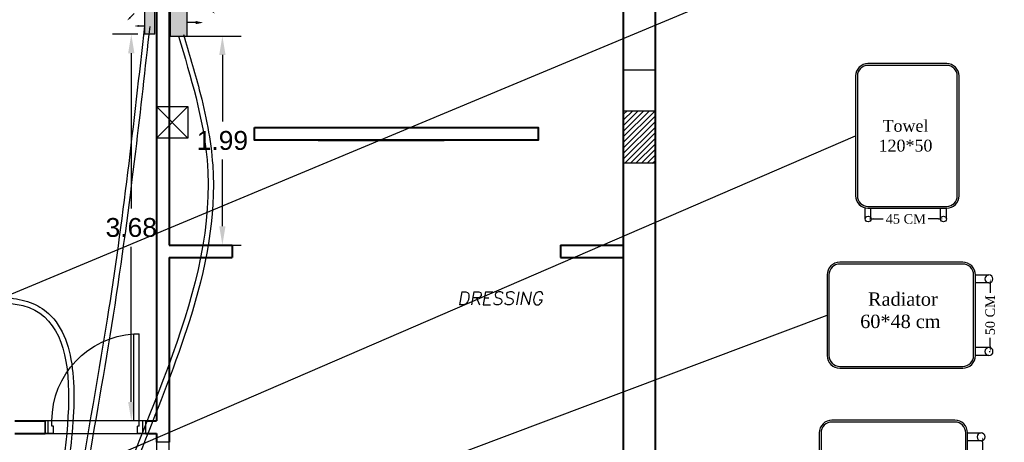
# Model space of a CAD drawing. Header units: metres. Extents: x -710577 to 709766, y -710660 to 709683.
# Tile 53 of 70: x -423.43 to -414.06, y -464.41 to -460.38. Entities that reach past the tile are written whole.
import ezdxf
from ezdxf.enums import TextEntityAlignment as Align

# ---------------------------------------------------------------- set-up
doc = ezdxf.new("R2010")
doc.units = ezdxf.units.M
doc.header["$LTSCALE"] = 50
doc.header["$MEASUREMENT"] = 0
for name, color, linetype in [('DIM-IN', 5, 'Continuous'), ('FIR-263$0$first$0$RN', 3, 'Continuous'), ('heating', 10, 'Continuous'), ('heating system', 1, 'Continuous'), ('INT- COLUMN', 251, 'Continuous'), ('INT- COLUMN HATCH', 8, 'Continuous'), ('INT- Demolishing', 45, 'Continuous'), ('INT- DOORS', 3, 'Continuous'), ('Samrt Heat', 1, 'Continuous'), ('smart heat', 7, 'Continuous')]:
    doc.layers.add(name, color=color, linetype=linetype)
doc.layers.add('INT- WALL', color=7, linetype='Continuous', lineweight=40)
doc.styles.add('AM3', font='times.ttf')
doc.styles.add('FIR-263$0$first$0$AXT', font='simplex.shx')
doc.styles.get("Standard").update_dxf_attribs({"font": 'arial.ttf'})
doc.dimstyles.new('35', dxfattribs={"dimscale": 0, "dimtxt": 0.09, "dimasz": 0.05, "dimexe": 0, "dimexo": 0, "dimgap": 0, "dimtad": 0, "dimzin": 0, "dimdsep": 46, "dimtxsty": 'AM3', "dimcen": 0, "dimadec": 3, "dimazin": 0, "dimtfac": 1, "dimtofl": 0, "dimtmove": 1, "dimatfit": 3, "dimfxl": 0.18, "dimtfill": 1, "dimtolj": 1, "dimtzin": 0, "dimarcsym": 0})
doc.dimstyles.get("Standard").update_dxf_attribs({"dimtxt": 0.18, "dimasz": 0.18, "dimexe": 0.18, "dimexo": 0.0625, "dimgap": 0.09, "dimtad": 0, "dimtih": 1, "dimtoh": 1, "dimzin": 0, "dimdsep": 46, "dimtxsty": 'Standard', "dimcen": 0.09, "dimadec": 0, "dimazin": 0, "dimtfac": 1, "dimtofl": 0, "dimtmove": 0, "dimatfit": 3, "dimfxl": 1, "dimtolj": 1, "dimtzin": 0, "dimarcsym": 0})

# ---------------------------------------------------------------- blocks, each defined once
blk = doc.blocks.new('first$0$D90')
at = {"layer": 'INT- DOORS'}
for p, q in [((0.115, 0.8285), (0.065, 0.8285)), ((0.065, 0), (0.065, 0.8285)), ((0.115, 0), (0.115, 0.8285)), ((0, -0.12), (0, 0)), ((0, 0), (0.065, 0)), ((0.03, -0.12), (0.03, 0)), ((0.065, -0.05), (0.065, 0)), ((0.065, 0), (0.115, 0)), ((0.96, -0.12), (0.96, 0)), ((0.065, -0.05), (0.08, -0.05)), ((0.08, -0.12), (0.08, -0.05)), ((0.88, -0.12), (0.88, -0.05)), ((0.88, -0.05), (0.895, -0.05)), ((0.895, 0), (0.96, 0)), ((0.895, -0.05), (0.895, 0)), ((0.93, -0.12), (0.93, 0)), ((0, -0.12), (0.08, -0.12)), ((0.88, -0.12), (0.96, -0.12))]:
    blk.add_line(p, q, dxfattribs=at)
blk.add_arc((0.065, 0), 0.83, 360, 86.54636, dxfattribs=at)
blk = doc.blocks.new('FIR-263$0$first$0$RN')
at = {"style": 'FIR-263$0$first$0$AXT', "oblique": 10}
for tag, p in [('R1', (0, 0.75)), ('R2', (0, 0.5)), ('R3', (0, 0.25)), ('R4', (0, 0))]:
    blk.add_attdef(tag, text='', height=0.15, dxfattribs=at).set_placement(p, align=Align.MIDDLE)
blk = doc.blocks.new('A$C4BE8651F')
h = blk.add_hatch(color=240)
h.set_gradient(color1=(250, 5, 38), color2=(238, 110, 242), tint=1, name='INVCURVED')
h.paths.add_polyline_path([(-0.4669, 0.0614), (-0.4669, 0.0121), (-0.4669, -0.0386), (0.1932, -0.0385), (0.1932, 0.0615)])
at = {"color": 1}
for p, q in [((0.1932, 0.0621), (-0.4669, 0.0621)), ((-0.4669, -0.0385), (-0.4669, 0.0615)), ((0.1932, -0.0385), (0.1932, 0.0615)), ((0.1932, -0.0379), (-0.4669, -0.0379))]:
    blk.add_line(p, q, dxfattribs=at)
for points in [[(-0.3318, 0.2325, 0, 0.0191, 0), (-0.3003, 0.2009, 0.0191, 0.0191, 0), (-0.3003, 0.2009, 0.0191, 0.0191, 0)], [(0.0582, 0.2325, 0, 0.0191, 0), (0.0266, 0.2009, 0.0191, 0.0191, 0), (0.0266, 0.2009, 0.0191, 0.0191, 0)], [(-0.3854, 0.1618, 0, 0.0191, 0), (-0.3854, 0.1172, 0.0191, 0.0191, 0), (-0.3854, 0.1172, 0.0191, 0.0191, 0)], [(-0.1368, 0.1618, 0, 0.0191, 0), (-0.1368, 0.1172, 0.0191, 0.0191, 0), (-0.1368, 0.1172, 0.0191, 0.0191, 0)], [(0.1118, 0.1618, 0, 0.0191, 0), (0.1118, 0.1172, 0.0191, 0.0191, 0), (0.1118, 0.1172, 0.0191, 0.0191, 0)]]:
    blk.add_lwpolyline(points, format="xyseb", dxfattribs=at)
for points in [[(-0.3003, 0.2009), (-0.2611, 0.1618)], [(0.0266, 0.2009), (-0.0125, 0.1618)], [(-0.3854, 0.1172), (-0.3854, 0.0618)], [(-0.1368, 0.1172), (-0.1368, 0.0618)], [(0.1118, 0.1172), (0.1118, 0.0618)]]:
    blk.add_lwpolyline(points, dxfattribs=at)
blk = doc.blocks.new('*D2030')
at = {"layer": 'DIM-IN', "color": 0, "lineweight": -2, "transparency": 16777216}
for p, q in [((-421.938, -460.5363), (-421.3233, -460.5363)), ((-421.5033, -460.7163), (-421.5033, -461.3504)), ((-421.5033, -462.3483), (-421.5033, -461.7142)), ((-421.9488, -462.5283), (-421.3233, -462.5283))]:
    blk.add_line(p, q, dxfattribs=at)
at = {"layer": 'DIM-IN', "color": 0, "transparency": 16777216}
for points in [[(-421.5333, -460.7163), (-421.4733, -460.7163), (-421.5033, -460.5363)], [(-421.5333, -462.3483), (-421.4733, -462.3483), (-421.5033, -462.5283)]]:
    blk.add_solid(points, dxfattribs=at)
at = {"layer": 'DIM-IN', "color": 0, "transparency": 16777216, "insert": (-421.5033, -461.5323), "char_height": 0.18, "attachment_point": 5}
blk.add_mtext('\\A1;1.99', dxfattribs=at)
blk = doc.blocks.new('*D2034')
at = {"layer": 'DIM-IN', "color": 0, "lineweight": -2, "transparency": 16777216}
for p, q in [((-422.3078, -460.5194), (-422.551, -460.5194)), ((-422.371, -460.6994), (-422.371, -462.1797)), ((-422.371, -464.0239), (-422.371, -462.5436)), ((-422.1938, -464.2039), (-422.551, -464.2039))]:
    blk.add_line(p, q, dxfattribs=at)
at = {"layer": 'DIM-IN', "color": 0, "transparency": 16777216}
for points in [[(-422.401, -460.6994), (-422.341, -460.6994), (-422.371, -460.5194)], [(-422.401, -464.0239), (-422.341, -464.0239), (-422.371, -464.2039)]]:
    blk.add_solid(points, dxfattribs=at)
at = {"layer": 'DIM-IN', "color": 0, "transparency": 16777216, "insert": (-422.371, -462.3617), "char_height": 0.18, "attachment_point": 5}
blk.add_mtext('\\A1;3.68', dxfattribs=at)
blk = doc.blocks.new('A$C55C45C6C')
at = {"layer": 'heating', "color": 1}
for p, q in [((-0.216, 0.596), (-0.373, 0.596)), ((-0.373, 0.503), (-0.216, 0.503))]:
    blk.add_line(p, q, dxfattribs=at)
at = {"layer": 'heating', "color": 5}
for p, q in [((-0.374, -0.25), (-0.216, -0.25)), ((-0.374, -0.343), (-0.216, -0.343))]:
    blk.add_line(p, q, dxfattribs=at)
at = {"layer": 'heating system', "color": 4, "linetype": 'ByBlock', "lineweight": -2, "ltscale": 0.3}
for points in [[(-0.069, 0.743), (1.361, 0.743, -0.414214), (1.508, 0.596), (1.508, -0.343, -0.414214), (1.361, -0.49), (-0.069, -0.49, -0.414214), (-0.216, -0.343), (-0.216, 0.596, -0.414214)], [(-0.069, 0.722), (1.361, 0.722, -0.414214), (1.487, 0.596), (1.487, -0.343, -0.414214), (1.361, -0.469), (-0.069, -0.469, -0.414214), (-0.195, -0.343), (-0.195, 0.596, -0.414214)]]:
    blk.add_lwpolyline(points, format="xyb", close=True, dxfattribs=at)
at = {"layer": 'heating system', "color": 1, "linetype": 'ByBlock', "lineweight": -2, "ltscale": 0.3}
blk.add_circle((-0.373, 0.549), 0.0466, dxfattribs=at)
at = {"layer": 'heating system', "color": 5, "linetype": 'ByBlock', "lineweight": -2, "ltscale": 0.3}
blk.add_circle((-0.374, -0.296), 0.0466, dxfattribs=at)
blk = doc.blocks.new('*D2038')
at = {"layer": 'Samrt Heat', "color": 0, "lineweight": -2, "transparency": 16777216}
for p, q in [((-414.1896, -462.9009), (-414.1896, -463.0152)), ((-414.1896, -463.4933), (-414.1896, -463.379)), ((-414.201, -463.5433), (-414.1896, -463.5433))]:
    blk.add_line(p, q, dxfattribs=at)
at = {"layer": 'Samrt Heat', "color": 0, "transparency": 16777216}
for points in [[(-414.1979, -462.9009), (-414.1813, -462.9009), (-414.1896, -462.8509)], [(-414.1979, -463.4933), (-414.1813, -463.4933), (-414.1896, -463.5433)]]:
    blk.add_solid(points, dxfattribs=at)
at = {"layer": 'Samrt Heat', "color": 0, "transparency": 16777216, "insert": (-414.1896, -463.1971), "char_height": 0.09, "attachment_point": 5, "rotation": 90, "style": 'AM3', "bg_fill": 3, "box_fill_scale": 1.25, "bg_fill_color": 256, "bg_fill_true_color": 13158600, "bg_fill_transparency": 0}
blk.add_mtext('\\A1;50 CM', dxfattribs=at)
blk = doc.blocks.new('*D2040')
at = {"layer": 'Samrt Heat', "color": 0, "lineweight": -2, "transparency": 16777216}
for p, q in [((-414.2644, -464.4062), (-414.2644, -464.5205)), ((-414.2644, -464.9986), (-414.2644, -464.8843)), ((-414.2758, -465.0486), (-414.2644, -465.0486))]:
    blk.add_line(p, q, dxfattribs=at)
at = {"layer": 'Samrt Heat', "color": 0, "transparency": 16777216}
for points in [[(-414.2728, -464.4062), (-414.2561, -464.4062), (-414.2644, -464.3562)], [(-414.2728, -464.9986), (-414.2561, -464.9986), (-414.2644, -465.0486)]]:
    blk.add_solid(points, dxfattribs=at)
at = {"layer": 'Samrt Heat', "color": 0, "transparency": 16777216, "insert": (-414.2644, -464.7024), "char_height": 0.09, "attachment_point": 5, "rotation": 90, "style": 'AM3', "bg_fill": 3, "box_fill_scale": 1.25, "bg_fill_color": 256, "bg_fill_true_color": 13158600, "bg_fill_transparency": 0}
blk.add_mtext('\\A1;50 CM', dxfattribs=at)
blk = doc.blocks.new('*D2039')
at = {"layer": 'Samrt Heat', "color": 0, "lineweight": -2, "transparency": 16777216}
for p, q in [((-415.3032, -462.2797), (-415.1779, -462.2797)), ((-414.6845, -462.2797), (-414.8099, -462.2797))]:
    blk.add_line(p, q, dxfattribs=at)
at = {"layer": 'Samrt Heat', "color": 0, "transparency": 16777216}
for points in [[(-415.3032, -462.2713), (-415.3032, -462.288), (-415.3532, -462.2797)], [(-414.6845, -462.2713), (-414.6845, -462.288), (-414.6345, -462.2797)]]:
    blk.add_solid(points, dxfattribs=at)
at = {"layer": 'Samrt Heat', "color": 0, "transparency": 16777216, "insert": (-414.9939, -462.2797), "char_height": 0.09, "attachment_point": 5, "style": 'AM3', "bg_fill": 3, "box_fill_scale": 1.25, "bg_fill_color": 256, "bg_fill_true_color": 13158600, "bg_fill_transparency": 0}
blk.add_mtext('\\A1;45 CM', dxfattribs=at)

msp = doc.modelspace()

# ---------------------------------------------------------------- hatches: boundary and pattern name
at = {"layer": 'INT- COLUMN HATCH'}
h = msp.add_hatch(dxfattribs=at)
h.set_pattern_fill('ANSI31', color=256, scale=0.3, style=0)
h.set_pattern_definition([(45, (322.419634, -720.270054), (-0.0265165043, 0.0265165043), [])])
h.paths.add_polyline_path([(-417.3814, -461.7483), (-417.6814, -461.7483), (-417.6814, -461.2483), (-417.3814, -461.2483)])

# ---------------------------------------------------------------- linework, layer by layer
at = {"color": 5}
for points in [[(-422.2455, -460.4404), (-422.6002, -463.2336), (-423.0675, -466.926), (-423.0061, -468.1011), (-422.8751, -469.8283), (-422.8552, -470.0752), (-422.7515, -470.2902)], [(-421.9227, -460.5363), (-421.6498, -461.7146), (-422.6673, -465.4366), (-422.8134, -466.1869), (-422.5357, -468.4118), (-422.6281, -469.4422), (-422.5789, -470.2463)], [(-423.554, -463.0782), (-423.4027, -463.1057), (-423.1002, -465.2111), (-423.169, -466.046), (-423.1783, -468.32), (-423.1234, -469.0412), (-422.9789, -470.2463)]]:
    msp.add_spline(points, degree=3, dxfattribs=at)
at = {"color": 1}
for points, knots in [([(-422.1958, -460.446), (-422.24, -460.8424), (-422.2841, -461.239), (-422.3941, -462.1563), (-422.4623, -462.677), (-422.7069, -464.2375), (-422.9262, -465.2716), (-423.02, -466.6774), (-423.0234, -467.0449), (-422.9885, -467.7816), (-422.9522, -468.1487), (-422.8766, -468.8812), (-422.8392, -469.2484), (-422.8259, -469.7039), (-422.8252, -469.785), (-422.8249, -469.943), (-422.8226, -470.0154), (-422.7817, -470.141), (-422.7463, -470.2014), (-422.7086, -470.2646)], [0, 0, 0, 0, 1.197857, 1.197857, 2.771002, 2.771002, 5.91729, 5.91729, 7.027056, 7.027056, 8.136822, 8.136822, 9.246588, 9.246588, 9.481472, 9.481472, 9.716355, 9.716355, 9.932708, 9.932708, 9.932708, 9.932708]), ([(-421.8749, -460.5218), (-421.8219, -460.6965), (-421.7688, -460.8717), (-421.6606, -461.2865), (-421.6118, -461.5267), (-421.5621, -462.2669), (-421.6624, -462.7601), (-421.9438, -463.6521), (-422.1072, -464.0522), (-422.3931, -464.7802), (-422.5175, -465.1078), (-422.6868, -465.6781), (-422.7439, -465.9192), (-422.8011, -466.7034), (-422.6255, -467.2601), (-422.4994, -468.0502), (-422.4782, -468.2756), (-422.4982, -468.7255), (-422.5334, -468.9476), (-422.5742, -469.3277), (-422.5831, -469.486), (-422.5738, -469.8055), (-422.5587, -469.9662), (-422.5374, -470.1654), (-422.5333, -470.2031), (-422.5292, -470.2408)], [0, 0, 0, 0, 0.536605, 0.536605, 1.266803, 1.266803, 2.787648, 2.787648, 4.03528, 4.03528, 5.053715, 5.053715, 5.800548, 5.800548, 7.495131, 7.495131, 8.161523, 8.161523, 8.827915, 8.827915, 9.314659, 9.314659, 9.801402, 9.801402, 9.914711, 9.914711, 9.914711, 9.914711]), ([(-423.5469, -463.0287), (-423.475, -463.039), (-423.3993, -463.0507), (-423.2671, -463.1001), (-423.2097, -463.1354), (-423.0158, -463.3108), (-422.9512, -463.5144), (-422.9054, -463.9803), (-422.9243, -464.2457), (-422.9816, -464.7363), (-423.0168, -464.9612), (-423.0776, -465.4213), (-423.0958, -465.6401), (-423.1247, -466.1234), (-423.1358, -466.3958), (-423.1513, -466.9571), (-423.1548, -467.2432), (-423.1486, -467.9194), (-423.1334, -468.3081), (-423.0745, -469.0717), (-423.0307, -469.4518), (-422.9649, -469.9687), (-422.9471, -470.1042), (-422.9293, -470.2398)], [0, 0, 0, 0, 0.212381, 0.212381, 0.424763, 0.424763, 1.059805, 1.059805, 1.694848, 1.694848, 2.233522, 2.233522, 2.914533, 2.914533, 3.763626, 3.763626, 4.612718, 4.612718, 5.766261, 5.766261, 6.919803, 6.919803, 7.329516, 7.329516, 7.329516, 7.329516])]:
    msp.add_open_spline(points, degree=3, knots=knots, dxfattribs=at)
at = {"layer": 'INT- COLUMN'}
for p, q in [((-422.1314, -461.5083), (-421.8314, -461.2083)), ((-422.1314, -461.2083), (-421.8314, -461.5083))]:
    msp.add_line(p, q, dxfattribs=at)
for points in [[(-421.8314, -461.5083), (-422.1314, -461.5083), (-422.1314, -461.2083), (-421.8314, -461.2083)], [(-417.3814, -461.7483), (-417.6814, -461.7483), (-417.6814, -461.2483), (-417.3814, -461.2483)]]:
    msp.add_lwpolyline(points, close=True, dxfattribs=at)
at = {"layer": 'INT- Demolishing'}
for points in [[(-417.3814, -460.1981), (-417.6814, -460.1981), (-417.6814, -460.8581), (-417.3814, -460.8581)], [(-422.2314, -464.2039), (-423.1914, -464.2039), (-423.1914, -464.3239), (-422.2314, -464.3239)], [(-422.1314, -464.4083), (-422.1314, -465.3683), (-422.0114, -465.3683), (-422.0114, -464.4083)]]:
    msp.add_lwpolyline(points, close=True, dxfattribs=at)
at = {"layer": 'INT- WALL'}
for p, q in [((-417.6814, -467.3053), (-417.6814, -456.3481)), ((-422.1314, -456.5381), (-422.1314, -464.2039)), ((-422.0114, -459.4681), (-422.0114, -462.5283)), ((-420.59, -461.5283), (-419.39, -461.5283)), ((-422.0114, -462.5283), (-421.4114, -462.5283)), ((-421.4114, -462.5283), (-421.4114, -462.6483)), ((-418.2814, -462.5283), (-417.6814, -462.5283)), ((-418.2814, -462.5283), (-418.2814, -462.6483)), ((-422.0114, -462.6483), (-422.0114, -464.4083)), ((-422.0114, -462.6483), (-421.4114, -462.6483)), ((-418.2814, -462.6483), (-417.6814, -462.6483)), ((-423.4814, -464.2039), (-423.1914, -464.2039)), ((-422.2314, -464.2039), (-422.1314, -464.2039)), ((-423.4814, -464.3239), (-423.1914, -464.3239)), ((-422.2314, -464.3239), (-422.1314, -464.3239)), ((-422.1314, -464.3239), (-422.1314, -464.4083))]:
    msp.add_line(p, q, dxfattribs=at)
msp.add_lwpolyline([(-418.5064, -455.9981), (-417.3814, -455.9981), (-417.3814, -467.0985)], dxfattribs=at)
msp.add_lwpolyline([(-421.1964, -461.4083), (-418.4964, -461.4083), (-418.4964, -461.5283), (-421.1964, -461.5283)], close=True, dxfattribs=at)
at = {"layer": 'Samrt Heat', "color": 1, "linetype": 'ByBlock', "lineweight": -3, "ltscale": 0.3}
for p, q in [((-415.3806, -462.2797), (-415.3806, -462.1735)), ((-415.3262, -462.2752), (-415.3262, -462.1765))]:
    msp.add_line(p, q, dxfattribs=at)
at = {"layer": 'Samrt Heat', "color": 5, "lineweight": -3}
for p, q in [((-414.662, -462.2797), (-414.662, -462.1765)), ((-414.6071, -462.2797), (-414.6071, -462.1765))]:
    msp.add_line(p, q, dxfattribs=at)
at = {"layer": 'Samrt Heat', "color": 4, "lineweight": -3}
for points in [[(-415.4716, -460.9165), (-415.4716, -462.0592, 0.414214), (-415.3543, -462.1765), (-414.6043, -462.1765, 0.414214), (-414.4869, -462.0592), (-414.4869, -460.9165, 0.414214), (-414.6043, -460.7992), (-415.3543, -460.7992, 0.414214)], [(-415.4553, -460.9165), (-415.4553, -462.0592, 0.414214), (-415.3543, -462.1602), (-414.6043, -462.1602, 0.414214), (-414.5033, -462.0592), (-414.5033, -460.9165, 0.414214), (-414.6043, -460.8155), (-415.3543, -460.8155, 0.414214)]]:
    msp.add_lwpolyline(points, format="xyb", close=True, dxfattribs=at)
at = {"layer": 'Samrt Heat', "color": 1, "linetype": 'ByBlock', "lineweight": -3, "ltscale": 0.3}
msp.add_circle((-415.3532, -462.2797), 0.0274, dxfattribs=at)
at = {"layer": 'Samrt Heat', "color": 5, "linetype": 'ByBlock', "lineweight": -3, "ltscale": 0.3}
msp.add_circle((-414.6345, -462.2797), 0.0274, dxfattribs=at)

# ---------------------------------------------------------------- block references
at = {"layer": 'FIR-263$0$first$0$RN'}
ref = msp.add_blockref('FIR-263$0$first$0$RN', (-418.8575, -463.4522), dxfattribs=dict(at, xscale=-0.8333333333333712, yscale=0.8333333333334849, zscale=0.8333333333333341))
ref.add_attrib('R2', 'DRESSING', dxfattribs={"layer": '0', "height": 0.125, "style": 'FIR-263$0$first$0$AXT', "oblique": 10}).set_placement((-418.8575, -463.0356), align=Align.MIDDLE)
at = {"layer": 'INT- DOORS', "xscale": -1}
msp.add_blockref('first$0$D90', (-422.2314, -464.2039), dxfattribs=at)
at = {"layer": 'smart heat'}
for p, xscale, yscale, zscale, rotation in [((-421.9409, -459.8007), -1.575425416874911, 1.575425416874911, 1.575425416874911, 270), ((-422.1856, -460.0667), 0.9694929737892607, 0.9694929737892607, 0.9694929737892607, 90.00000000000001)]:
    msp.add_blockref('A$C4BE8651F', p, dxfattribs=dict(at, xscale=xscale, yscale=yscale, zscale=zscale, rotation=rotation))
at = {"layer": 'smart heat', "color": 0, "lineweight": -3, "xscale": -0.8190000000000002, "yscale": 0.8190000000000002, "zscale": 0.8190000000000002}
for p in [(-414.5077, -463.3007), (-414.5825, -464.806)]:
    msp.add_blockref('A$C55C45C6C', p, dxfattribs=at)

# ---------------------------------------------------------------- texts
at = {"layer": 'Samrt Heat', "color": 0, "linetype": 'ByBlock', "lineweight": -3, "ltscale": 0.3, "insert": (-414.9966, -461.4869), "char_height": 0.11311, "width": 0.920194, "attachment_point": 5, "style": 'AM3'}
msp.add_mtext('\\A1;Towel 120*50', dxfattribs=at)
at = {"layer": 'smart heat', "color": 0, "linetype": 'ByBlock', "lineweight": -3, "ltscale": 0.3, "insert": (-415.0455, -463.2567), "char_height": 0.127513, "width": 1.278363, "attachment_point": 5, "style": 'AM3'}
msp.add_mtext('\\A1; Radiator \\P60*48 cm\\P  ', dxfattribs=at)

# ---------------------------------------------------------------- dimensions: what is measured, and where the dimension line sits
at = {"layer": 'DIM-IN', "color": 0}
for base, p1, p2, picture, middle in [((-422.371, -460.5194), (-422.1313, -464.2039), (-422.2453, -460.5194), '*D2034', (-422.371, -462.3617)), ((-421.5033, -460.5363), (-422.0113, -462.5283), (-422.0005, -460.5363), '*D2030', (-421.5033, -461.5323))]:
    dim = msp.add_linear_dim(base=base, p1=p1, p2=p2, angle=90, dimstyle='Standard', dxfattribs=at)
    dim.commit()
    dim.dimension.update_dxf_attribs({"geometry": picture, "text_midpoint": middle})

# ---------------------------------------------------------------- leaders
at = {"layer": 'Samrt Heat', "color": 0}
for points in [[(-423.714, -463.0779), (-415.7563, -459.7515)], [(-421.5835, -465.3915), (-415.7425, -463.1971)]]:
    msp.add_leader(points, dimstyle='35', override={"dimscale": 1}, dxfattribs=at)
at = {"layer": 'Samrt Heat', "color": 0, "linetype": 'Continuous', "lineweight": -3}
msp.add_leader([(-424.8706, -465.5481), (-415.4716, -461.4879)], dimstyle='Standard', dxfattribs=at)

# ---------------------------------------------------------------- next in the draw order: dimensions: what is measured, and where the dimension line sits
at = {"layer": 'Samrt Heat', "color": 0}
for base, p1, p2, angle, text, picture, middle in [((-414.6345, -462.2797), (-415.3532, -462.2797), (-414.6345, -462.2797), 180, '45 CM', '*D2039', (-414.9939, -462.2797)), ((-414.1896, -463.5433), (-414.1896, -462.8509), (-414.201, -463.5433), 90, '50 CM', '*D2038', (-414.1896, -463.1971)), ((-414.2644, -465.0486), (-414.2644, -464.3562), (-414.2758, -465.0486), 90, '50 CM', '*D2040', (-414.2644, -464.7024))]:
    dim = msp.add_linear_dim(base=base, p1=p1, p2=p2, angle=angle, text=text, dimstyle='35', override={"dimscale": 1}, dxfattribs=at)
    dim.commit()
    dim.dimension.update_dxf_attribs({"geometry": picture, "text_midpoint": middle, "dimtype": 160})

doc.saveas('drawing.dxf')
